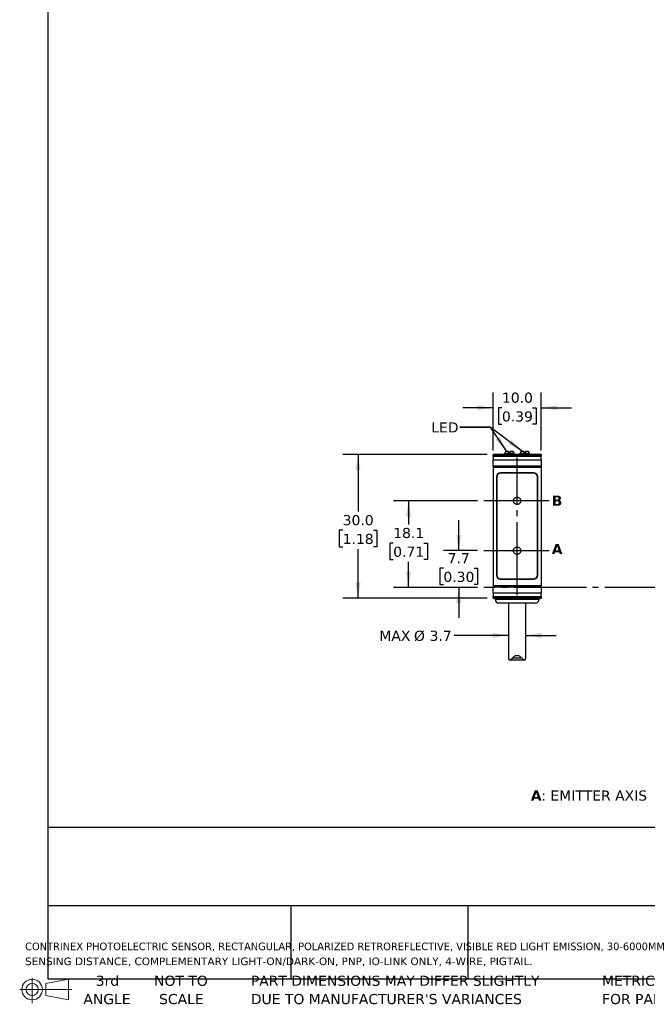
# Model space of a CAD drawing. Header units: millimetres. Extents: x 7 to 546, y 7 to 419.
# Tile 1 of 7: x 7 to 138, y 7 to 213. Entities that reach past the tile are written whole.
import ezdxf

# ---------------------------------------------------------------- set-up
doc = ezdxf.new("R2010")
doc.units = ezdxf.units.MM
doc.linetypes.add('SLD-Center', pattern=[19.05, 15.24, -1.27, 1.27, -1.27])
doc.linetypes.add('SLD-Solid', pattern=[0])
doc.layers.add('CENTER', color=40, linetype='SLD-Center')
doc.layers.add('DIMENSIONS', color=140, linetype='SLD-Solid', lineweight=25)
doc.layers.add('TEXT', color=140, linetype='SLD-Solid', lineweight=25)
doc.styles.add('SLDTEXTSTYLE0', font='VERDANAB.TTF')
doc.styles.add('SLDTEXTSTYLE1', font='VERDANA.TTF')
doc.styles.get("Standard").update_dxf_attribs({"font": 'VERDANA.TTF'})
doc.dimstyles.new('SLDDIMSTYLE0', dxfattribs={"dimtxt": 2.158008, "dimasz": 3.302, "dimexe": 0, "dimexo": 0.0625, "dimgap": 0.539502, "dimtad": 0, "dimtih": 1, "dimtoh": 1, "dimrnd": 1e-09, "dimzin": 4, "dimdsep": 46, "dimtxsty": 'SLDTEXTSTYLE1', "dimsah": 1, "dimcen": 0.09, "dimadec": 0, "dimazin": 1, "dimtfac": 1, "dimtmove": 0, "dimatfit": 0, "dimfxl": 0, "dimfrac": 2, "dimtolj": 1, "dimtzin": 12, "dimarcsym": 0})
doc.dimstyles.new('SLDDIMSTYLE1', dxfattribs={"dimtxt": 2.158008, "dimasz": 3.302, "dimexe": 0, "dimexo": 0.0625, "dimgap": 0.539502, "dimtad": 0, "dimtih": 1, "dimtoh": 1, "dimrnd": 1e-09, "dimzin": 12, "dimdsep": 46, "dimtxsty": 'SLDTEXTSTYLE1', "dimsah": 1, "dimcen": 0.09, "dimadec": 0, "dimazin": 3, "dimtfac": 1, "dimtmove": 0, "dimatfit": 0, "dimfxl": 0, "dimfrac": 2, "dimtolj": 1, "dimtzin": 12, "dimarcsym": 0})
doc.dimstyles.new('SLDDIMSTYLE2', dxfattribs={"dimtxt": 2.158008, "dimasz": 3.302, "dimexe": 0, "dimexo": 0.0625, "dimgap": 0.539502, "dimtad": 0, "dimtih": 1, "dimtoh": 1, "dimrnd": 1e-09, "dimzin": 12, "dimdsep": 46, "dimtxsty": 'SLDTEXTSTYLE1', "dimsah": 1, "dimcen": 0.09, "dimadec": 0, "dimazin": 3, "dimtfac": 1, "dimtofl": 0, "dimtmove": 0, "dimatfit": 3, "dimfxl": 0, "dimfrac": 2, "dimtolj": 1, "dimtzin": 12, "dimarcsym": 0})
doc.dimstyles.new('SLDDIMSTYLE3', dxfattribs={"dimtxt": 2.158008, "dimasz": 3.302, "dimexe": 0, "dimexo": 0.0625, "dimgap": 0.539502, "dimtad": 0, "dimtih": 1, "dimtoh": 1, "dimrnd": 1e-09, "dimzin": 4, "dimdsep": 46, "dimtxsty": 'SLDTEXTSTYLE1', "dimsah": 1, "dimcen": 0.09, "dimadec": 0, "dimazin": 1, "dimtfac": 1, "dimtofl": 0, "dimtmove": 0, "dimatfit": 3, "dimfxl": 0, "dimfrac": 2, "dimtolj": 1, "dimtzin": 12, "dimarcsym": 0})
doc.dimstyles.new('SLDDIMSTYLE5', dxfattribs={"dimtxt": 0.18, "dimasz": 3.302, "dimexe": 0, "dimexo": 0.0625, "dimgap": 0, "dimtad": 0, "dimtih": 1, "dimtoh": 1, "dimdec": 0, "dimrnd": 1e-09, "dimzin": 0, "dimdsep": 46, "dimtxsty": 'Standard', "dimsah": 1, "dimcen": 0.09, "dimadec": 0, "dimazin": 0, "dimtfac": 3.302, "dimtdec": 0, "dimtofl": 0, "dimtmove": 0, "dimatfit": 3, "dimfxl": 0, "dimfrac": 2, "dimtolj": 1, "dimtzin": 0, "dimarcsym": 0})

# ---------------------------------------------------------------- blocks, each defined once
blk = doc.blocks.new('Block11')
at = {"color": 7, "linetype": 'SLD-Solid', "lineweight": 18}
for p, q in [((2.59, 5.31), (2.59, 0)), ((5.48, 4.17), (10.18, 5.03)), ((5.48, 1.6), (5.48, 4.17)), ((10.18, 5.03), (10.18, 0.73)), ((0, 2.88), (10.87, 2.88)), ((5.48, 1.6), (10.18, 0.73))]:
    blk.add_line(p, q, dxfattribs=at)
for radius in [2.15, 1.29]:
    blk.add_circle((2.59, 2.88), radius, dxfattribs=at)
blk = doc.blocks.new('Block12')
at = {"color": 7, "linetype": 'Continuous'}
blk.add_blockref('Block11', (0, 0), dxfattribs=at)
blk = doc.blocks.new('SW_NOTE_0')
at = {"layer": 'TEXT', "color": 0, "attachment_point": 1}
for s, insert, char_height, style in [('A', (0, 2.69), 2.12, 'SLDTEXTSTYLE0'), (': EMITTER AXIS      ', (2.19, 2.69), 2.1167, 'SLDTEXTSTYLE1'), ('B', (30.97, 2.69), 2.12, 'SLDTEXTSTYLE0'), (': RECEIVER AXIS', (33.12, 2.69), 2.1167, 'SLDTEXTSTYLE1')]:
    blk.add_mtext(s, dxfattribs=dict(at, insert=insert, char_height=char_height, style=style))
blk = doc.blocks.new('SW_NOTE_0_1')
at = {"layer": 'TEXT', "color": 0, "char_height": 1.5875, "attachment_point": 1, "style": 'SLDTEXTSTYLE1'}
for s, insert in [('CONTRINEX PHOTOELECTRIC SENSOR, RECTANGULAR, POLARIZED RETROREFLECTIVE, VISIBLE RED LIGHT EMISSION, 30-6000MM ', (0, 2.02)), ('SENSING DISTANCE, COMPLEMENTARY LIGHT-ON/DARK-ON, PNP, IO-LINK ONLY, 4-WIRE, PIGTAIL.', (0, -1.1))]:
    blk.add_mtext(s, dxfattribs=dict(at, insert=insert))
blk = doc.blocks.new('SW_NOTE_0_4')
at = {"layer": 'TEXT', "color": 0, "char_height": 2.1167, "attachment_point": 1, "style": 'SLDTEXTSTYLE1'}
for s, insert in [('PART DIMENSIONS MAY DIFFER SLIGHTLY ', (0, 2.69)), ("DUE TO MANUFACTURER'S VARIANCES", (0, -1.13))]:
    blk.add_mtext(s, dxfattribs=dict(at, insert=insert))
blk = doc.blocks.new('SW_NOTE_0_5')
at = {"layer": 'TEXT', "color": 0, "char_height": 2.117, "attachment_point": 2, "style": 'SLDTEXTSTYLE1'}
for s, insert in [('NOT TO', (5.26, 2.69)), ('SCALE', (5.35, -1.13))]:
    blk.add_mtext(s, dxfattribs=dict(at, insert=insert))
blk = doc.blocks.new('SW_NOTE_0_6')
at = {"layer": 'TEXT', "color": 0, "char_height": 2.117, "attachment_point": 2, "style": 'SLDTEXTSTYLE1'}
for s, insert in [('3rd', (2.32, 2.69)), ('ANGLE', (2.22, -1.13))]:
    blk.add_mtext(s, dxfattribs=dict(at, insert=insert))
blk = doc.blocks.new('SW_NOTE_0_7')
at = {"layer": 'TEXT', "color": 0, "char_height": 2.1167, "attachment_point": 1, "style": 'SLDTEXTSTYLE1'}
for s, insert in [('METRIC UNITS USED ', (0, 2.69)), ('FOR PART DESIGN', (0, -1.13))]:
    blk.add_mtext(s, dxfattribs=dict(at, insert=insert))
blk = doc.blocks.new('_D_1')
at = {"layer": 'DIMENSIONS'}
for p, q in [((98.54, 102.09), (98.54, 108.44)), ((102.49, 102.09), (95.37, 102.09)), ((95.34, 98.42), (94.61, 98.42)), ((94.61, 98.42), (94.61, 94.99)), ((101.75, 98.42), (102.47, 98.42)), ((102.47, 98.42), (102.47, 94.99)), ((94.61, 94.99), (95.34, 94.99)), ((102.47, 94.99), (101.75, 94.99)), ((102.49, 94.39), (95.37, 94.39)), ((98.54, 94.39), (98.54, 88.04))]:
    blk.add_line(p, q, dxfattribs=at)
for points in [[(98.54, 102.09), (99.05, 105.39), (98.04, 105.39)], [(98.54, 94.39), (98.04, 91.09), (99.05, 91.09)]]:
    blk.add_solid(points, dxfattribs=at)
at = {"layer": 'DIMENSIONS', "char_height": 2.117, "attachment_point": 1, "style": 'SLDTEXTSTYLE1'}
for s, insert in [('7.7', (96.23, 101.59)), ('0.30', (95.34, 97.68))]:
    blk.add_mtext(s, dxfattribs=dict(at, insert=insert))
blk = doc.blocks.new('_D_2')
at = {"layer": 'DIMENSIONS'}
for p, q in [((102.49, 112.49), (84.88, 112.49)), ((88.06, 112.49), (88.06, 107.58)), ((84.85, 103.67), (84.12, 103.67)), ((84.12, 103.67), (84.12, 100.24)), ((91.26, 103.67), (91.99, 103.67)), ((91.99, 103.67), (91.99, 100.24)), ((84.12, 100.24), (84.85, 100.24)), ((88.06, 94.39), (88.06, 99.75)), ((91.99, 100.24), (91.26, 100.24)), ((102.49, 94.39), (84.88, 94.39))]:
    blk.add_line(p, q, dxfattribs=at)
for points in [[(88.06, 112.49), (87.55, 109.19), (88.56, 109.19)], [(88.06, 94.39), (88.56, 97.69), (87.55, 97.69)]]:
    blk.add_solid(points, dxfattribs=at)
at = {"layer": 'DIMENSIONS', "char_height": 2.117, "attachment_point": 1, "style": 'SLDTEXTSTYLE1'}
for s, insert in [('18.1', (84.85, 106.84)), ('0.71', (84.85, 102.92))]:
    blk.add_mtext(s, dxfattribs=dict(at, insert=insert))
blk = doc.blocks.new('_D_9')
at = {"layer": 'DIMENSIONS'}
for p, q in [((108.92, 84.39), (97.55, 84.39)), ((112.52, 84.39), (118.87, 84.39))]:
    blk.add_line(p, q, dxfattribs=at)
for points in [[(108.92, 84.39), (105.62, 84.9), (105.62, 83.89)], [(112.52, 84.39), (115.83, 83.89), (115.83, 84.9)]]:
    blk.add_solid(points, dxfattribs=at)
at = {"layer": 'DIMENSIONS', "char_height": 2.117, "attachment_point": 1, "style": 'SLDTEXTSTYLE1'}
for s, insert in [('MAX ', (81.96, 85.37)), ('%%c', (89.19, 85.37)), ('3.7', (92.45, 85.37))]:
    blk.add_mtext(s, dxfattribs=dict(at, insert=insert))
blk = doc.blocks.new('_D_10')
at = {"layer": 'DIMENSIONS'}
for p, q in [((104.45, 122.14), (74.33, 122.14)), ((77.51, 122.14), (77.51, 110.26)), ((74.3, 106.34), (73.58, 106.34)), ((73.58, 106.34), (73.58, 102.91)), ((80.72, 106.34), (81.44, 106.34)), ((81.44, 106.34), (81.44, 102.91)), ((73.58, 102.91), (74.3, 102.91)), ((81.44, 102.91), (80.72, 102.91)), ((77.51, 92.14), (77.51, 102.43)), ((104.45, 92.14), (74.33, 92.14))]:
    blk.add_line(p, q, dxfattribs=at)
for points in [[(77.51, 122.14), (77, 118.84), (78.02, 118.84)], [(77.51, 92.14), (78.02, 95.44), (77, 95.44)]]:
    blk.add_solid(points, dxfattribs=at)
at = {"layer": 'DIMENSIONS', "char_height": 2.117, "attachment_point": 1, "style": 'SLDTEXTSTYLE1'}
for s, insert in [('30.0', (74.3, 109.52)), ('1.18', (74.3, 105.6))]:
    blk.add_mtext(s, dxfattribs=dict(at, insert=insert))
blk = doc.blocks.new('_D_11')
at = {"layer": 'DIMENSIONS'}
for p, q in [((105.72, 123.03), (105.72, 135.1)), ((115.72, 123.03), (115.72, 135.1)), ((105.72, 131.92), (99.37, 131.92)), ((107.56, 131.92), (106.83, 131.92)), ((106.83, 131.92), (106.83, 128.49)), ((113.97, 131.92), (114.69, 131.92)), ((114.69, 131.92), (114.69, 128.49)), ((115.72, 131.92), (122.07, 131.92)), ((106.83, 128.49), (107.56, 128.49)), ((114.69, 128.49), (113.97, 128.49))]:
    blk.add_line(p, q, dxfattribs=at)
for points in [[(105.72, 131.92), (102.42, 132.43), (102.42, 131.42)], [(115.72, 131.92), (119.03, 131.42), (119.03, 132.43)]]:
    blk.add_solid(points, dxfattribs=at)
at = {"layer": 'DIMENSIONS', "char_height": 2.117, "attachment_point": 1, "style": 'SLDTEXTSTYLE1'}
for s, insert in [('10.0', (107.56, 135.1)), ('0.39', (107.56, 131.18))]:
    blk.add_mtext(s, dxfattribs=dict(at, insert=insert))

msp = doc.modelspace()

# ---------------------------------------------------------------- linework, layer by layer
for p, q in [((115.724, 122.137), (105.724, 122.137)), ((105.724, 122.137), (105.724, 122.104)), ((105.724, 122.104), (115.724, 122.104)), ((105.724, 121.764), (105.724, 122.104)), ((115.724, 121.764), (105.724, 121.764)), ((105.724, 121.764), (105.724, 121.052)), ((108.147, 122.457), (108.124, 122.412)), ((108.124, 122.412), (108.124, 122.137)), ((110.124, 122.412), (108.124, 122.412)), ((108.934, 122.787), (108.337, 122.787)), ((109.124, 122.457), (108.934, 122.787)), ((109.314, 122.787), (109.124, 122.457)), ((109.912, 122.787), (109.314, 122.787)), ((110.124, 122.412), (110.102, 122.457)), ((110.124, 122.137), (110.124, 122.412)), ((111.347, 122.457), (111.324, 122.412)), ((111.324, 122.412), (111.324, 122.137)), ((113.324, 122.412), (111.324, 122.412)), ((112.134, 122.787), (111.537, 122.787)), ((112.324, 122.457), (112.134, 122.787)), ((112.514, 122.787), (112.324, 122.457)), ((113.112, 122.787), (112.514, 122.787)), ((113.324, 122.412), (113.302, 122.457)), ((113.324, 122.137), (113.324, 122.412)), ((115.724, 122.137), (115.724, 122.104)), ((115.724, 122.104), (115.724, 121.764)), ((115.724, 121.052), (115.724, 121.764)), ((105.724, 121.052), (115.724, 121.052)), ((105.724, 119.762), (105.724, 121.052)), ((105.724, 119.762), (105.724, 119.507)), ((115.724, 119.762), (105.724, 119.762)), ((105.724, 119.507), (115.724, 119.507)), ((105.724, 119.507), (105.724, 94.767)), ((115.724, 121.052), (115.724, 119.762)), ((115.724, 119.762), (115.724, 119.507)), ((115.724, 119.507), (115.724, 94.767)), ((106.424, 117.537), (106.424, 96.937)), ((106.474, 117.487), (106.474, 96.987)), ((114.224, 118.337), (107.224, 118.337)), ((114.174, 118.287), (107.274, 118.287)), ((114.974, 96.987), (114.974, 117.487)), ((115.024, 96.937), (115.024, 117.537)), ((115.724, 94.767), (105.724, 94.767)), ((105.724, 94.767), (105.724, 94.512)), ((107.224, 96.137), (114.224, 96.137)), ((107.274, 96.187), (114.174, 96.187)), ((115.724, 94.512), (115.724, 94.767)), ((105.724, 94.512), (115.724, 94.512)), ((105.724, 93.222), (105.724, 94.512)), ((115.724, 93.222), (105.724, 93.222)), ((105.724, 93.222), (105.724, 92.51)), ((115.724, 94.512), (115.724, 93.222)), ((115.724, 92.51), (115.724, 93.222)), ((105.724, 92.51), (115.724, 92.51)), ((105.724, 92.17), (105.724, 92.51)), ((115.724, 92.17), (105.724, 92.17)), ((105.724, 92.17), (105.724, 92.137)), ((105.724, 92.137), (115.724, 92.137)), ((106.124, 92.137), (106.124, 91.937)), ((106.124, 91.937), (115.324, 91.937)), ((108.924, 91.137), (108.924, 79.792)), ((112.524, 79.792), (112.524, 91.137)), ((115.324, 91.937), (115.324, 92.137)), ((115.724, 92.51), (115.724, 92.17)), ((115.724, 92.17), (115.724, 92.137)), ((108.932, 79.792), (108.931, 79.627)), ((109.128, 79.287), (112.314, 79.287)), ((111.704, 79.627), (109.745, 79.627)), ((112.518, 79.627), (112.517, 79.792))]:
    msp.add_line(p, q)
for centre, start, end in [((107.224, 117.537), 90, 180), ((107.274, 117.487), 90, 180), ((114.174, 117.487), 0, 90), ((114.224, 117.537), 0, 90), ((107.224, 96.937), 180, 270), ((107.274, 96.987), 180, 270), ((114.174, 96.987), 270, 0), ((114.224, 96.937), 270, 0), ((106.924, 91.937), 180, 270), ((114.524, 91.937), 270, 0)]:
    msp.add_arc(centre, 0.8, start, end)
for centre, start_param, end_param in [((109.124, 115.837), 0.3927394, 0.4949341), ((109.124, 115.837), 5.7882512, 5.8904459), ((112.324, 115.837), 0.3927394, 0.4949341), ((112.324, 115.837), 5.7882512, 5.8904459)]:
    msp.add_ellipse(centre, major_axis=(0, 7.523), ratio=0.2734697, start_param=start_param, end_param=end_param)
for points, knots in [([(114.524, 91.137), (114.524, 91.137), (112.822, 91.137), (108.627, 91.137), (106.924, 91.137), (106.924, 91.137)], [0, 0, 0, 0, 0.5, 0.5, 1, 1, 1, 1]), ([(109.745, 79.627), (109.867, 79.772), (110.002, 79.91), (110.245, 80.082), (110.332, 80.132), (110.522, 80.205), (110.624, 80.226), (110.828, 80.225), (110.93, 80.204), (111.118, 80.131), (111.206, 80.081), (111.447, 79.91), (111.582, 79.772), (111.704, 79.627)], [0, 0, 0, 0, 0.25, 0.25, 0.375, 0.375, 0.5, 0.5, 0.625, 0.625, 0.75, 0.75, 1, 1, 1, 1]), ([(108.931, 79.627), (108.938, 79.505), (108.956, 79.41), (109.035, 79.297), (109.096, 79.279), (109.249, 79.304), (109.341, 79.346), (109.536, 79.462), (109.641, 79.538), (109.745, 79.627)], [0, 0, 0, 0, 0.25, 0.25, 0.5, 0.5, 0.75, 0.75, 1, 1, 1, 1]), ([(111.704, 79.627), (111.808, 79.538), (111.912, 79.463), (112.059, 79.375), (112.106, 79.35), (112.196, 79.311), (112.238, 79.298), (112.353, 79.279), (112.414, 79.297), (112.492, 79.409), (112.51, 79.505), (112.518, 79.627)], [0, 0, 0, 0, 0.25, 0.25, 0.375, 0.375, 0.5, 0.5, 0.75, 0.75, 1, 1, 1, 1])]:
    msp.add_open_spline(points, degree=3, knots=knots)
at = {"layer": 'CENTER'}
for p, q in [((110.724, 92.798), (110.724, 121.52)), ((117.42, 112.487), (103.761, 112.487)), ((103.761, 102.087), (117.42, 102.087)), ((163.32, 94.387), (103.761, 94.387))]:
    msp.add_line(p, q, dxfattribs=at)
for centre in [(110.725, 112.492), (110.725, 102.086)]:
    msp.add_circle(centre, 0.762, dxfattribs=at)
at = {"layer": 'DIMENSIONS'}
msp.add_solid([(108.543, 122.787), (107.121, 125.81), (106.278, 125.243)], dxfattribs=at)
at = {"layer": 'TEXT'}
for p, q in [((12.7, 419.1), (12.7, 12.7)), ((546.1, 44.252), (12.7, 44.252)), ((546.1, 27.94), (12.7, 27.94)), ((63.5, 27.94), (63.5, 12.7)), ((100.423, 27.94), (100.423, 12.7)), ((12.7, 12.7), (546.1, 12.7))]:
    msp.add_line(p, q, dxfattribs=at)
at = {"layer": 'TEXT', "flags": 128}
msp.add_lwpolyline([(98.759, 127.891), (105.109, 127.891), (108.543, 122.787)], dxfattribs=at)

# ---------------------------------------------------------------- block references
at = {"layer": 'TEXT'}
for name, p in [('SW_NOTE_0', (113.591, 49.316)), ('SW_NOTE_0_1', (7.966, 18.216)), ('Block12', (6.838, 7.554)), ('SW_NOTE_0_6', (22.847, 10.635)), ('SW_NOTE_0_5', (35.257, 10.635)), ('SW_NOTE_0_4', (55.119, 10.635)), ('SW_NOTE_0_7', (128.478, 10.635))]:
    msp.add_blockref(name, p, dxfattribs=at)

# ---------------------------------------------------------------- texts
at = {"layer": 'TEXT', "attachment_point": 1}
for s, insert, char_height, style in [('LED', (92.805, 128.885), 2.1167, 'SLDTEXTSTYLE1'), ('LED', (92.805, 128.885), 2.1167, 'SLDTEXTSTYLE1'), ('B', (117.97, 113.586), 2.117, 'SLDTEXTSTYLE0'), ('A', (117.969, 103.475), 2.117, 'SLDTEXTSTYLE0')]:
    msp.add_mtext(s, dxfattribs=dict(at, insert=insert, char_height=char_height, style=style))

# ---------------------------------------------------------------- dimensions: what is measured, and where the dimension line sits
at = {"layer": 'DIMENSIONS'}
dim = msp.add_linear_dim(base=(115.724, 131.924), p1=(105.724, 121.764), p2=(115.724, 121.764), dimstyle='SLDDIMSTYLE0', dxfattribs=at)
dim.commit()
dim.dimension.update_dxf_attribs({"geometry": '_D_11', "text_midpoint": (110.763, 131.924), "dimtype": 160})
for base, p1, p2, dimstyle, picture, middle in [((77.51, 122.137), (105.724, 92.137), (105.724, 122.137), 'SLDDIMSTYLE3', '_D_10', (77.51, 106.344)), ((88.055, 112.487), (103.761, 94.387), (103.761, 112.487), 'SLDDIMSTYLE2', '_D_2', (88.055, 103.665)), ((98.544, 102.087), (103.761, 94.387), (103.761, 102.087), 'SLDDIMSTYLE1', '_D_1', (98.544, 98.421))]:
    dim = msp.add_linear_dim(base=base, p1=p1, p2=p2, angle=90, dimstyle=dimstyle, dxfattribs=at)
    dim.commit()
    dim.dimension.update_dxf_attribs({"geometry": picture, "text_midpoint": middle, "dimtype": 160})
dim = msp.add_linear_dim(base=(112.524, 84.393), p1=(108.924, 79.801), p2=(112.524, 79.801), text='MAX %%c3.7', dimstyle='SLDDIMSTYLE1', dxfattribs=at)
dim.commit()
dim.dimension.update_dxf_attribs({"geometry": '_D_9', "text_midpoint": (89.51, 84.393), "dimtype": 160})

# ---------------------------------------------------------------- leaders
at = {"layer": 'TEXT'}
msp.add_leader([(111.863, 122.787), (105.109, 127.891), (98.759, 127.891)], dimstyle='SLDDIMSTYLE5', dxfattribs=at)

doc.saveas('drawing.dxf')
